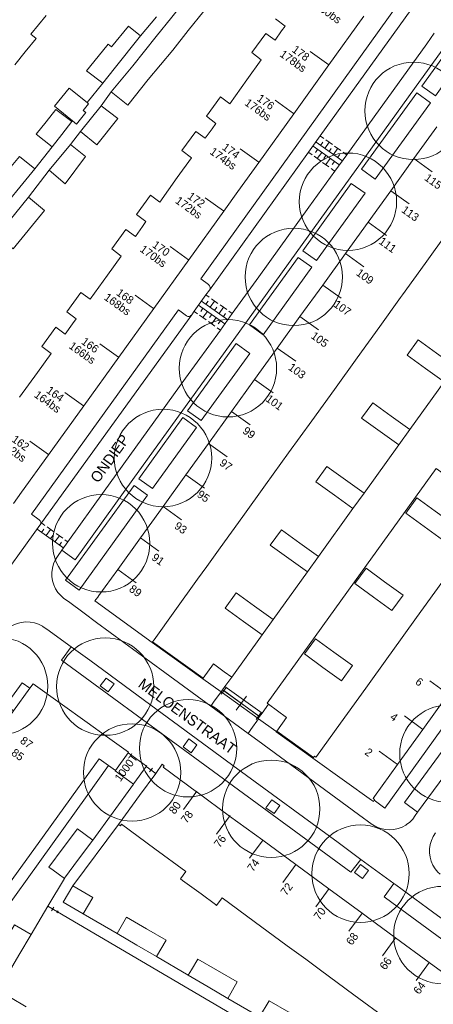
# Model space of a CAD drawing. Header units: metres. Extents: x 134994 to 136506, y 457393 to 459006.
# Tile 33 of 171: x 135524 to 135579, y 457655 to 457784. Entities that reach past the tile are written whole.
import ezdxf
from ezdxf.enums import TextEntityAlignment as Align

# ---------------------------------------------------------------- set-up
doc = ezdxf.new("R2010")
doc.units = ezdxf.units.M
for name, color, linetype, lineweight in [('B-WE-GR-BOOM-S', 250, 'Continuous', 13), ('B-WE-KG_BEBOUWING', 251, 'Continuous', 20), ('B-WE-KG_BEBOUWING TUSSENMUUR', 251, 'Continuous', 5), ('B-WE-KG_HUISNR', 251, 'Continuous', 5), ('B-WE-KG_ONDERGROND_REST', 251, 'Continuous', 5), ('B-WE-KG_STRAATNAAM', 251, 'Continuous', 5)]:
    doc.layers.add(name, color=color, linetype=linetype, lineweight=lineweight)
doc.styles.add('Styledgn000', font='dgn000.shx')

# ---------------------------------------------------------------- blocks, each defined once
blk = doc.blocks.new('SGR-BOOM_02')
blk.add_circle((0, 0), 6.4)

msp = doc.modelspace()

# ---------------------------------------------------------------- linework, layer by layer
at = {"layer": 'B-WE-KG_BEBOUWING', "flags": 128}
for points in [[(135539.01, 457778.2), (135542.08, 457782.07), (135544.12, 457784.59), (135546.15, 457787.12), (135548.33, 457785.37), (135546.3, 457782.83), (135544.25, 457780.27), (135541.01, 457776.42), (135538.33, 457773.03), (135536.17, 457774.76)], [(135540.01, 457782.12), (135536.56, 457777.79), (135535.05, 457775.9), (135532.93, 457777.56), (135534.46, 457779.44), (135535.77, 457781.04), (135536.22, 457780.68), (135538.43, 457783.41)], [(135530.65, 457775.28), (135533, 457773.38), (135533.19, 457773.22), (135532.47, 457772.34), (135532.82, 457772.06), (135531.59, 457770.55), (135531.05, 457770.98), (135528.71, 457772.89)], [(135527.59, 457770.84), (135528.9, 457772.46), (135530.97, 457770.88), (135529.65, 457769.18), (135528.4, 457767.57), (135526.29, 457769.23)], [(135534.82, 457772.93), (135537.01, 457771.28), (135534.26, 457767.83), (135532.13, 457769.55)], [(135528.02, 457764.48), (135530.81, 457767.84), (135532.79, 457766.26), (135530.11, 457762.69)], [(135521.35, 457758.87), (135521.4, 457758.83), (135522.78, 457760.57), (135524.13, 457762.26), (135526.1, 457764.65), (135524.11, 457766.29), (135522.14, 457763.9), (135520.76, 457762.21), (135519.39, 457760.51)], [(135525.3, 457760.92), (135527.4, 457759.19), (135523.28, 457754.13), (135521.15, 457755.89)], [(135581.38, 457738.67), (135578.95, 457740.42), (135576.52, 457742.17), (135575.07, 457740.15), (135577.5, 457738.4), (135579.93, 457736.65)], [(135575.41, 457730.4), (135572.98, 457732.15), (135570.55, 457733.9), (135569.09, 457731.88), (135571.52, 457730.13), (135573.96, 457728.38)], [(135569.4, 457722.04), (135566.96, 457723.79), (135564.53, 457725.54), (135563.08, 457723.52), (135565.51, 457721.77), (135567.95, 457720.03)], [(135574.88, 457719.41), (135577.31, 457717.65), (135579.74, 457715.88), (135581.2, 457717.89), (135578.77, 457719.65), (135576.34, 457721.41)], [(135563.4, 457713.7), (135560.97, 457715.45), (135558.54, 457717.2), (135557.08, 457715.18), (135559.52, 457713.43), (135561.95, 457711.69)], [(135568.21, 457710.15), (135570.64, 457708.38), (135573.07, 457706.62), (135574.53, 457708.63), (135572.1, 457710.39), (135569.67, 457712.15)], [(135557.45, 457705.43), (135555.02, 457707.18), (135552.59, 457708.93), (135551.14, 457706.91), (135553.57, 457705.17), (135556.01, 457703.42)], [(135561.56, 457700.89), (135563.99, 457699.13), (135566.42, 457697.37), (135567.87, 457699.37), (135565.44, 457701.14), (135563.01, 457702.9)], [(135551.03, 457698.55), (135552, 457697.85), (135552.01, 457697.85), (135551.12, 457696.63), (135550.81, 457696.2), (135550.61, 457695.92), (135550.6, 457695.91), (135548.21, 457697.64), (135548.27, 457697.73), (135549.62, 457699.59)], [(135555.48, 457692.4), (135555.48, 457692.4), (135555.54, 457692.36), (135557.79, 457690.73), (135557.87, 457690.67), (135557.94, 457690.76), (135559.23, 457692.56), (135556.84, 457694.29), (135556, 457693.11), (135555.67, 457692.66)], [(135533.74, 457676.43), (135531.88, 457673.92), (135530.02, 457671.42), (135530, 457671.38), (135529.2, 457671.98), (135528.51, 457672.46), (135527.97, 457672.87), (135529.84, 457675.4), (135531.71, 457677.92)], [(135536.93, 457664.15), (135539.53, 457662.64), (135542.12, 457661.13), (135543.37, 457663.27), (135540.78, 457664.78), (135538.18, 457666.29)], [(135524.03, 457661.29), (135522.44, 457658.57), (135520.27, 457659.84), (135521.86, 457662.57), (135523.46, 457665.28), (135525.63, 457664.01)], [(135551.49, 457655.63), (135552.74, 457657.78), (135550.14, 457659.29), (135547.55, 457660.8), (135546.71, 457659.37), (135546.3, 457658.66), (135548.89, 457657.15)], [(135560.85, 457650.15), (135558.26, 457651.66), (135555.67, 457653.18), (135556.92, 457655.32), (135559.51, 457653.8), (135562.1, 457652.29)]]:
    msp.add_lwpolyline(points, close=True, dxfattribs=at)
for points in [[(135527.59, 457784.82), (135525.61, 457782.36), (135526.29, 457781.79), (135524.86, 457780.02), (135523.49, 457778.31)], [(135523.32, 457720.69), (135524.36, 457722.14), (135527.93, 457727.09), (135532.54, 457733.49), (135537.15, 457739.89), (135541.76, 457746.29), (135546.36, 457752.7), (135550.97, 457759.09), (135552.83, 457761.67), (135555.58, 457765.5), (135560.17, 457771.91), (135564.77, 457778.32), (135569.37, 457784.72)], [(135557.78, 457784.36), (135559.02, 457783.41), (135558.57, 457782.78), (135557.71, 457781.57), (135556.48, 457782.47), (135554.64, 457779.94), (135555.88, 457778.99), (135554, 457776.36), (135551.77, 457773.22), (135550.53, 457774.12), (135548.69, 457771.59), (135549.93, 457770.64), (135549.42, 457769.93), (135548.53, 457768.68), (135547.3, 457769.58), (135545.46, 457767.05), (135546.7, 457766.1), (135544.85, 457763.51), (135542.57, 457760.3), (135541.33, 457761.2), (135539.49, 457758.67), (135540.73, 457757.72), (135540.27, 457757.08), (135539.34, 457755.77), (135538.1, 457756.67), (135536.26, 457754.14), (135537.49, 457753.19), (135535.68, 457750.67), (135533.39, 457747.51), (135532.16, 457748.41), (135530.31, 457745.88), (135531.54, 457744.94), (135531.06, 457744.28), (135530.1, 457742.94), (135528.86, 457743.84), (135527.02, 457741.32), (135528.25, 457740.38), (135526.45, 457737.88), (135524.11, 457734.65)], [(135580.42, 457756.36), (135577.43, 457752.22), (135574.45, 457748.08), (135574.2, 457747.73), (135571.47, 457743.95), (135568.49, 457739.81), (135565.51, 457735.67), (135562.52, 457731.54), (135559.49, 457727.33), (135556.46, 457723.12), (135553.48, 457718.98), (135550.5, 457714.85), (135548.74, 457712.41), (135547.52, 457710.71), (135544.54, 457706.57), (135541.79, 457702.76), (135541.61, 457702.5), (135541.54, 457702.41), (135533.99, 457707.88), (135534.18, 457708.11), (135534.38, 457708.38), (135534.54, 457708.57), (135537.02, 457712.01), (135540.01, 457716.15), (135541.5, 457718.22), (135542.99, 457720.28), (135545.97, 457724.42), (135548.95, 457728.56), (135551.98, 457732.76), (135555.02, 457736.97), (135558, 457741.11), (135560.98, 457745.24), (135563.97, 457749.38), (135566.95, 457753.52), (135569.93, 457757.66), (135572.91, 457761.79), (135575.94, 457766), (135578.98, 457770.2)], [(135579.62, 457710.29), (135576.29, 457705.67), (135572.95, 457701.04), (135572.6, 457700.55), (135569.62, 457696.42), (135566.29, 457691.79), (135563.15, 457687.42), (135563.07, 457687.34), (135562.88, 457687.48), (135562.74, 457687.3), (135562.68, 457687.22), (135566.82, 457684.24), (135570.38, 457681.67), (135570.63, 457681.51), (135570.74, 457681.67), (135570.8, 457681.76), (135570.61, 457681.9), (135570.79, 457682.16), (135573.8, 457686.35), (135573.82, 457686.38), (135577.13, 457690.98), (135580.46, 457695.6)], [(135523.33, 457693.44), (135522.33, 457694.18), (135522.36, 457694.21), (135524.44, 457697.11), (135525.46, 457696.39), (135523.33, 457693.44), (135521.32, 457690.64), (135521.09, 457690.31), (135518.95, 457687.35), (135516.93, 457684.55), (135516.69, 457684.21), (135514.58, 457681.27), (135514.57, 457681.26), (135512.56, 457678.46), (135512.33, 457678.15)], [(135525.46, 457696.39), (135525.9, 457696.99), (135532.98, 457691.89), (135535.67, 457689.97), (135538.44, 457687.97), (135538.4, 457687.9), (135540.8, 457686.14), (135540.77, 457686.09), (135539.15, 457683.85), (135539.09, 457683.77), (135536.67, 457685.52), (135536.71, 457685.58), (135535.81, 457686.23)], [(135522.11, 457654.52), (135515.75, 457658.23), (135515.7, 457658.26), (135515.73, 457658.3), (135532.99, 457682.3), (135535.81, 457686.23), (135534.58, 457687.13), (135531.73, 457683.16), (135527.35, 457677.07), (135523.15, 457671.23), (135522.97, 457670.98), (135518.6, 457664.88), (135514.43, 457659.06), (135514.23, 457658.79), (135514.01, 457658.49), (135513.68, 457658.73), (135513.1, 457657.91), (135512.57, 457657.16), (135513.6, 457656.57), (135514.02, 457656.33)], [(135582.33, 457657.15), (135577.97, 457660.34), (135573.55, 457663.58), (135570.03, 457666.16), (135569.14, 457666.82), (135564.79, 457670.01), (135560.43, 457673.21), (135556.08, 457676.4), (135551.73, 457679.59), (135547.48, 457682.71), (135547.37, 457682.79), (135542.99, 457686), (135543.13, 457686.2), (135542.88, 457686.39), (135542.01, 457685.2), (135539.89, 457682.3), (135537.1, 457678.48), (135537.37, 457678.3), (135537.51, 457678.51), (135541.89, 457675.3), (135545.98, 457672.3), (135545.27, 457671.34), (135545.53, 457671.14), (135547.97, 457669.35), (135549.89, 457667.95), (135550.02, 457667.85), (135550.73, 457668.82), (135554.95, 457665.72), (135559.31, 457662.53), (135561.74, 457660.76), (135563.67, 457659.34), (135568.08, 457656.11), (135572.49, 457652.87)], [(135524.97, 457654.53), (135522.91, 457655.74), (135522.17, 457654.48)]]:
    msp.add_lwpolyline(points, dxfattribs=at)
at = {"layer": 'B-WE-KG_BEBOUWING'}
msp.add_lwpolyline([(135531.12, 457670.43), (135529.86, 457668.29), (135532.48, 457666.75), (135533.73, 457668.89)], close=True, dxfattribs=at)
at = {"layer": 'B-WE-KG_BEBOUWING TUSSENMUUR'}
for p, q in [((135564.76, 457778.32), (135562.33, 457780.08)), ((135560.15, 457771.92), (135557.72, 457773.67)), ((135555.55, 457765.52), (135553.11, 457767.27)), ((135575.94, 457766), (135578.38, 457764.25)), ((135572.91, 457761.79), (135575.35, 457760.04)), ((135550.94, 457759.12), (135548.51, 457760.87)), ((135569.93, 457757.66), (135572.36, 457755.9)), ((135546.33, 457752.72), (135543.9, 457754.47)), ((135566.95, 457753.52), (135569.38, 457751.77)), ((135541.72, 457746.32), (135539.29, 457748.07)), ((135560.98, 457745.24), (135563.42, 457743.49)), ((135537.11, 457739.92), (135534.68, 457741.67)), ((135558, 457741.11), (135560.44, 457739.36)), ((135555.02, 457736.97), (135557.45, 457735.22)), ((135532.51, 457733.52), (135530.07, 457735.27)), ((135551.98, 457732.76), (135554.42, 457731.01)), ((135527.9, 457727.11), (135525.46, 457728.87)), ((135548.95, 457728.56), (135551.39, 457726.81)), ((135545.97, 457724.42), (135548.41, 457722.67)), ((135542.99, 457720.28), (135545.42, 457718.53)), ((135540.01, 457716.15), (135542.44, 457714.4)), ((135537.02, 457712.01), (135539.46, 457710.26)), ((135580.46, 457695.6), (135578.05, 457697.38)), ((135577.13, 457690.98), (135574.71, 457692.75)), ((135538.4, 457687.9), (135536.71, 457685.58)), ((135573.8, 457686.35), (135571.38, 457688.13)), ((135547.43, 457682.85), (135545.65, 457680.43)), ((135551.78, 457679.65), (135550.01, 457677.23)), ((135556.13, 457676.46), (135554.36, 457674.04)), ((135560.49, 457673.26), (135558.71, 457670.84)), ((135564.84, 457670.07), (135563.06, 457667.65)), ((135569.19, 457666.87), (135567.42, 457664.46)), ((135573.6, 457663.64), (135571.83, 457661.22)), ((135578.02, 457660.39), (135576.24, 457657.98))]:
    msp.add_line(p, q, dxfattribs=at)
at = {"layer": 'B-WE-KG_BEBOUWING TUSSENMUUR', "flags": 128}
for points in [[(135563.95, 457749.4), (135563.97, 457749.38)], [(135563.97, 457749.38), (135566.39, 457747.64)]]:
    msp.add_lwpolyline(points, dxfattribs=at)
at = {"layer": 'B-WE-KG_ONDERGROND_REST'}
for p, q in [((135540.01, 457782.12), (135542.1, 457784.65)), ((135533.02, 457773.4), (135535.05, 457775.9)), ((135536.17, 457774.76), (135534.82, 457772.93)), ((135532.13, 457769.55), (135530.81, 457767.84)), ((135563.12, 457768.15), (135566.49, 457765.74)), ((135563.68, 457767.74), (135563.97, 457768.15)), ((135563.7, 457768.96), (135564.12, 457768.66)), ((135564.24, 457767.34), (135564.82, 457768.16)), ((135564.4, 457768.46), (135565.24, 457767.86)), ((135526.1, 457764.65), (135528.4, 457767.57)), ((135562.57, 457766.51), (135562.15, 457766.81)), ((135566.07, 457765.22), (135562.73, 457767.62)), ((135563.29, 457767.22), (135563, 457766.82)), ((135563.85, 457766.82), (135563.26, 457766.01)), ((135564.8, 457766.95), (135565.1, 457767.35)), ((135565.37, 457766.54), (135565.95, 457767.36)), ((135565.52, 457767.66), (135566.37, 457767.06)), ((135566.65, 457766.86), (135567.07, 457766.56)), ((135563.68, 457765.71), (135562.85, 457766.31)), ((135564.79, 457764.91), (135563.96, 457765.51)), ((135564.4, 457766.42), (135564.11, 457766.02)), ((135564.96, 457766.02), (135564.38, 457765.21)), ((135565.52, 457765.62), (135565.23, 457765.22)), ((135565.93, 457766.15), (135566.22, 457766.55)), ((135528.02, 457764.48), (135525.3, 457760.92)), ((135565.49, 457764.41), (135565.07, 457764.71)), ((135548.03, 457747.28), (135551.49, 457744.83)), ((135548.61, 457748.1), (135549.04, 457747.79)), ((135548.61, 457746.88), (135548.9, 457747.28)), ((135549.18, 457746.47), (135549.76, 457747.28)), ((135549.33, 457747.59), (135550.2, 457746.97)), ((135551.1, 457744.28), (135547.65, 457746.73)), ((135548.22, 457746.33), (135547.93, 457745.92)), ((135549.76, 457746.05), (135550.05, 457746.46)), ((135550.34, 457745.65), (135550.92, 457746.46)), ((135550.48, 457746.77), (135551.35, 457746.15)), ((135551.64, 457745.95), (135552.07, 457745.64)), ((135547.5, 457745.61), (135547.07, 457745.92)), ((135548.65, 457744.8), (135547.79, 457745.41)), ((135548.8, 457745.92), (135548.22, 457745.1)), ((135549.37, 457745.51), (135549.08, 457745.1)), ((135549.95, 457745.1), (135549.37, 457744.29)), ((135550.52, 457744.69), (135550.23, 457744.29)), ((135550.91, 457745.23), (135551.2, 457745.64)), ((135549.8, 457743.98), (135548.94, 457744.59)), ((135550.52, 457743.47), (135550.09, 457743.78)), ((135579.93, 457736.65), (135575.41, 457730.4)), ((135573.96, 457728.38), (135569.4, 457722.04)), ((135567.95, 457720.03), (135563.4, 457713.7)), ((135526.79, 457717.82), (135525.9, 457716.61)), ((135526.79, 457717.82), (135526.82, 457717.85)), ((135527.01, 457718.11), (135527.45, 457717.8)), ((135527.74, 457717.59), (135528.61, 457716.96)), ((135515.32, 457701.91), (135525.9, 457716.61)), ((135526.43, 457717.3), (135529.93, 457714.79)), ((135527.01, 457716.88), (135527.3, 457717.28)), ((135527.59, 457716.46), (135528.18, 457717.27)), ((135528.18, 457716.04), (135528.47, 457716.45)), ((135528.76, 457715.62), (135529.34, 457716.44)), ((135528.91, 457716.75), (135529.78, 457716.12)), ((135529.34, 457715.21), (135529.64, 457715.61)), ((135530.07, 457715.91), (135530.51, 457715.6)), ((135561.95, 457711.69), (135557.45, 457705.43)), ((135532.62, 457706.24), (135534.24, 457705.05)), ((135556.01, 457703.42), (135552, 457697.85)), ((135548.21, 457697.64), (135541.54, 457702.41)), ((135548.27, 457697.73), (135541.61, 457702.5)), ((135530.91, 457701.84), (135529.64, 457700.09)), ((135530.91, 457701.84), (135533.36, 457700.06)), ((135546.51, 457687.74), (135529.64, 457700.09)), ((135551.3, 457696.54), (135550.63, 457695.62)), ((135555.67, 457692.66), (135550.81, 457696.2)), ((135555.55, 457692.74), (135550.97, 457696.08)), ((135553.93, 457695.33), (135552.59, 457693.49)), ((135556.67, 457694.41), (135556.84, 457694.29)), ((135555.89, 457693.2), (135555.22, 457692.28)), ((135561.76, 457676.53), (135546.51, 457687.74)), ((135540.68, 457685.97), (135540.86, 457686.22)), ((135540.77, 457686.09), (135542.01, 457685.2)), ((135540.77, 457686.09), (135542.01, 457685.2)), ((135540.77, 457686.09), (135542.01, 457685.2)), ((135541.21, 457685.4), (135541.57, 457685.89)), ((135541.92, 457685.08), (135542.1, 457685.32)), ((135533.74, 457676.43), (135539.09, 457683.77)), ((135537.1, 457678.48), (135531.12, 457670.43)), ((135530, 457671.38), (135527.84, 457667.74)), ((135525.63, 457664.01), (135527.84, 457667.74)), ((135527.77, 457667.61), (135527.92, 457667.87)), ((135527.84, 457667.74), (135529.1, 457667)), ((135527.84, 457667.74), (135529.1, 457667)), ((135528.32, 457667.12), (135528.62, 457667.62)), ((135529.03, 457666.88), (135529.18, 457667.13)), ((135583.01, 457635.41), (135529.1, 457667)), ((135532.48, 457666.75), (135536.93, 457664.15)), ((135542.12, 457661.13), (135546.3, 457658.66)), ((135551.49, 457655.63), (135555.67, 457653.18))]:
    msp.add_line(p, q, dxfattribs=at)
at = {"layer": 'B-WE-KG_ONDERGROND_REST', "flags": 128}
for points in [[(135598.17, 457794.93), (135590.95, 457789.69), (135582.13, 457783.29), (135581.64, 457782.96), (135580.82, 457781.82), (135576.06, 457775.23), (135560.49, 457753.6), (135553.07, 457743.32), (135539.01, 457723.82), (135531.42, 457713.27), (135529.67, 457714.52)], [(135577.75, 457788.63), (135577.59, 457788.56), (135577.42, 457788.58), (135577.28, 457788.66), (135577.2, 457788.77), (135576.08, 457789.42), (135547.93, 457750.21), (135548.96, 457749.45), (135549.1, 457749.3), (135549.17, 457749.11), (135549.16, 457748.91), (135549.08, 457748.73)], [(135563.64, 457769), (135577.75, 457788.63)], [(135567.13, 457766.52), (135570.73, 457771.51), (135577.64, 457781.07), (135578.64, 457782.5)], [(135583.11, 457780.25), (135578.78, 457774.25), (135576.99, 457775.54), (135581.32, 457781.54), (135583.11, 457780.25)], [(135578.14, 457773.35), (135570.87, 457763.3), (135569.08, 457764.6), (135576.34, 457774.65), (135578.14, 457773.35)], [(135533.02, 457773.4), (135533, 457773.38)], [(135531.05, 457770.98), (135530.97, 457770.88)], [(135562.1, 457766.85), (135563.64, 457769)], [(135549.08, 457748.73), (135562.1, 457766.85)], [(135565.57, 457764.35), (135567.13, 457766.52)], [(135552.08, 457745.63), (135555.58, 457750.48), (135562.15, 457759.62), (135565.57, 457764.35)], [(135569.53, 457761.44), (135563.17, 457752.59), (135561.37, 457753.89), (135567.73, 457762.74), (135569.53, 457761.44)], [(135562.53, 457751.72), (135556.16, 457742.86), (135554.36, 457744.16), (135560.73, 457753.01), (135562.53, 457751.72)], [(135549.08, 457748.73), (135548.62, 457748.09)], [(135548.62, 457748.09), (135547.06, 457745.93)], [(135546.74, 457745.48), (135546.6, 457745.34), (135546.42, 457745.27), (135546.23, 457745.27), (135546.05, 457745.35), (135544.99, 457746.11), (135525.68, 457719.29), (135526.71, 457718.53), (135526.84, 457718.39), (135526.91, 457718.21), (135526.9, 457718.01), (135526.82, 457717.85)], [(135527, 457718.11), (135546.74, 457745.48)], [(135547.06, 457745.93), (135546.74, 457745.48)], [(135550.52, 457743.47), (135552.08, 457745.63)], [(135530.47, 457715.63), (135535.25, 457722.3), (135545.95, 457737.13), (135550.52, 457743.47)], [(135554.38, 457740.39), (135548.01, 457731.56), (135546.21, 457732.86), (135552.59, 457741.69), (135554.38, 457740.39)], [(135547.36, 457730.66), (135541.58, 457722.63), (135539.78, 457723.93), (135545.56, 457731.96), (135547.36, 457730.66)], [(135556.67, 457694.41), (135562.21, 457702.1), (135568.94, 457711.45), (135576.17, 457721.49), (135578.89, 457725.27), (135586.28, 457719.98)], [(135540.94, 457721.76), (135531.95, 457709.29), (135530.16, 457710.58), (135539.16, 457723.04), (135540.94, 457721.76)], [(135526.82, 457717.85), (135526.81, 457717.84), (135526.79, 457717.82)], [(135526.82, 457717.85), (135527, 457718.11)], [(135529.67, 457714.52), (135530.47, 457715.63)], [(135529.94, 457708.2), (135529.52, 457708.56), (135529.14, 457708.98), (135528.84, 457709.46), (135528.6, 457709.97), (135528.43, 457710.51), (135528.35, 457711.06), (135528.34, 457711.62), (135528.42, 457712.18), (135528.57, 457712.72), (135528.8, 457713.24), (135529.08, 457713.7)], [(135529.08, 457713.7), (135529.67, 457714.52)], [(135570.74, 457681.67), (135572.15, 457680.62), (135579.56, 457690.92), (135591.31, 457707.23), (135595.64, 457713.26), (135594.2, 457714.26)], [(135576.44, 457680.09), (135574.71, 457681.36), (135581.26, 457690.26), (135590.87, 457703.39), (135597.46, 457712.42), (135599.2, 457711.14)], [(135532.62, 457706.24), (135530.54, 457707.78), (135529.94, 457708.2)], [(135521.89, 457703.65), (135522.29, 457704.06), (135522.74, 457704.41), (135523.25, 457704.7), (135523.78, 457704.91), (135524.34, 457705.04), (135524.92, 457705.1), (135525.49, 457705.08), (135526.06, 457704.98), (135526.61, 457704.8), (135527.13, 457704.55), (135527.23, 457704.48)], [(135549.27, 457694.03), (135543.22, 457698.47), (135534.24, 457705.05)], [(135527.23, 457704.48), (135527.71, 457704.17), (135530.91, 457701.84)], [(135533.36, 457700.06), (135540.53, 457694.78), (135552.83, 457685.76), (135566.01, 457676.1), (135568.97, 457673.9)], [(135536.54, 457696.95), (135535.77, 457695.91), (135534.71, 457696.69), (135535.48, 457697.73), (135536.54, 457696.95)], [(135550.6, 457695.91), (135549.62, 457694.58), (135549.27, 457694.03)], [(135555.48, 457692.4), (135550.61, 457695.92)], [(135551.12, 457696.63), (135556, 457693.11)], [(135554.15, 457690.45), (135549.27, 457694.03)], [(135554.15, 457690.45), (135554.52, 457690.98), (135555.54, 457692.36)], [(135584.93, 457691.63), (135584.1, 457690.5), (135576.44, 457680.09)], [(135570.46, 457678.49), (135568.68, 457679.8), (135555.44, 457689.51), (135554.15, 457690.45)], [(135562.68, 457687.22), (135557.87, 457690.67)], [(135562.74, 457687.3), (135557.94, 457690.76)], [(135546.38, 457689.72), (135545.6, 457688.69), (135546.66, 457687.9), (135547.43, 457688.93), (135546.38, 457689.72)], [(135557.57, 457679.92), (135556.51, 457680.68), (135557.27, 457681.73), (135558.33, 457680.98), (135557.57, 457679.92)], [(135576.44, 457680.09), (135576.12, 457679.66)], [(135576.12, 457679.66), (135575.8, 457679.2), (135575.42, 457678.8), (135574.98, 457678.46), (135574.92, 457678.41)], [(135574.92, 457678.41), (135574.41, 457678.14), (135573.87, 457677.95), (135573.31, 457677.83), (135572.74, 457677.79), (135572.17, 457677.83), (135571.61, 457677.95), (135571.08, 457678.15), (135570.57, 457678.42), (135570.46, 457678.49)], [(135578.82, 457677.37), (135578.51, 457676.9), (135578.27, 457676.39), (135578.1, 457675.85), (135578.02, 457675.3), (135578.01, 457674.74), (135578.08, 457674.18), (135578.23, 457673.64), (135578.46, 457673.12), (135578.75, 457672.65), (135579.11, 457672.21), (135579.41, 457671.94)], [(135561.76, 457676.53), (135567.67, 457672.2), (135568.97, 457673.9)], [(135568.97, 457673.9), (135573.33, 457670.71)], [(135568.16, 457672.15), (135569.21, 457671.38), (135569.98, 457672.43), (135568.93, 457673.2), (135568.16, 457672.15)], [(135572.05, 457668.98), (135573.33, 457670.71)], [(135573.33, 457670.71), (135573.57, 457670.53), (135577.73, 457667.5), (135584.46, 457662.58)], [(135572.05, 457668.98), (135573.05, 457668.23), (135599.68, 457648.73), (135600.98, 457650.46)]]:
    msp.add_lwpolyline(points, dxfattribs=at)

# ---------------------------------------------------------------- block references
at = {"layer": 'B-WE-GR-BOOM-S'}
for p in [(135518.61, 457790.19), (135575.91, 457772.28), (135567.29, 457760.34), (135560.17, 457750.46), (135551.51, 457738.45), (135542.97, 457726.65), (135534.84, 457715.44), (135521.43, 457696.66), (135535.37, 457696.6), (135546.27, 457688.5), (135580.49, 457687.78), (135538.91, 457685.32), (135557.2, 457680.54), (135568.94, 457672.02), (135579.7, 457663.95)]:
    msp.add_blockref('SGR-BOOM_02', p, dxfattribs=at)

# ---------------------------------------------------------------- texts
at = {"layer": 'B-WE-KG_HUISNR', "linetype": 'Continuous', "style": 'Styledgn000'}
for s, p in [('180bs', (135566.26, 457784.1)), ('178bs', (135561.65, 457777.71)), ('178', (135562.05, 457779.17)), ('176', (135557.44, 457772.76)), ('176bs', (135557.03, 457771.31)), ('174', (135552.87, 457766.34)), ('174bs', (135552.45, 457764.89)), ('172', (135548.31, 457759.91)), ('172bs', (135547.91, 457758.44)), ('170', (135543.68, 457753.51)), ('170bs', (135543.26, 457752.07))]:
    msp.add_text(s, height=1.054, rotation=324.2483, dxfattribs=at).set_placement(p, align=Align.MIDDLE_RIGHT)
for s, p in [('115', (135577.56, 457763.69)), ('113', (135574.54, 457759.48)), ('111', (135571.56, 457755.34)), ('109', (135568.58, 457751.2)), ('107', (135565.61, 457747.06))]:
    msp.add_text(s, height=1.054, rotation=324.2896, dxfattribs=at).set_placement(p, align=Align.MIDDLE_LEFT)
at = {"layer": 'B-WE-KG_HUISNR', "style": 'Styledgn000'}
for s, height, rotation, p in [('168', 1.054, 324.2483, (135538.95, 457747.21)), ('168bs', 1.054, 324.2483, (135538.55, 457745.74)), ('166', 1.054, 324.2483, (135534.35, 457740.8)), ('166bs', 1.054, 324.2483, (135533.93, 457739.35)), ('164', 1.054, 324.2483, (135529.76, 457734.38)), ('164bs', 1.054, 324.2483, (135529.36, 457732.93)), ('162', 1.054, 324.2483, (135525.2, 457727.95)), ('162bs', 1.054, 324.2483, (135524.8, 457726.48)), ('6', 1.05, 323.7417, (135576.99, 457697)), ('4', 1.05, 323.7417, (135573.66, 457692.37)), ('1000T', 1.054, 53.8454, (135539.3, 457687.57)), ('2', 1.05, 323.7417, (135570.34, 457687.74)), ('80', 1.054, 53.7223, (135545, 457681.32)), ('78', 1.054, 53.7223, (135546.58, 457680.12)), ('76', 1.054, 53.7223, (135550.93, 457676.92)), ('74', 1.054, 53.7223, (135555.31, 457673.77)), ('72', 1.054, 53.7223, (135559.69, 457670.62)), ('70', 1.054, 53.7223, (135564.04, 457667.4)), ('68', 1.054, 53.7223, (135568.3, 457664.09)), ('66', 1.054, 53.7223, (135572.7, 457660.85)), ('64', 1.054, 53.7223, (135577.15, 457657.64))]:
    msp.add_text(s, height=height, rotation=rotation, dxfattribs=at).set_placement(p, align=Align.MIDDLE_RIGHT)
for s, rotation, p in [('105', 324.2896, (135562.63, 457742.92)), ('103', 324.2896, (135559.65, 457738.78)), ('101', 324.2896, (135556.68, 457734.64)), ('99', 324.2896, (135553.65, 457730.43)), ('97', 324.2896, (135550.62, 457726.22)), ('95', 324.2896, (135547.65, 457722.08)), ('93', 324.2896, (135544.67, 457717.93)), ('91', 324.2896, (135541.69, 457713.79)), ('89', 324.2896, (135538.72, 457709.65)), ('87', 324.2903, (135524.39, 457689.72)), ('85', 324.2903, (135523.24, 457688.12))]:
    msp.add_text(s, height=1.054, rotation=rotation, dxfattribs=at).set_placement(p, align=Align.MIDDLE_LEFT)
at = {"layer": 'B-WE-KG_STRAATNAAM', "style": 'Styledgn000'}
for s, rotation, p in [('ONDIEP', 54.1822, (135534.45, 457723.27)), ('MELOENSTRAAT', 323.7276, (135539.59, 457696.67))]:
    msp.add_text(s, height=1.4, rotation=rotation, dxfattribs=at).set_placement(p)

doc.saveas('drawing.dxf')
